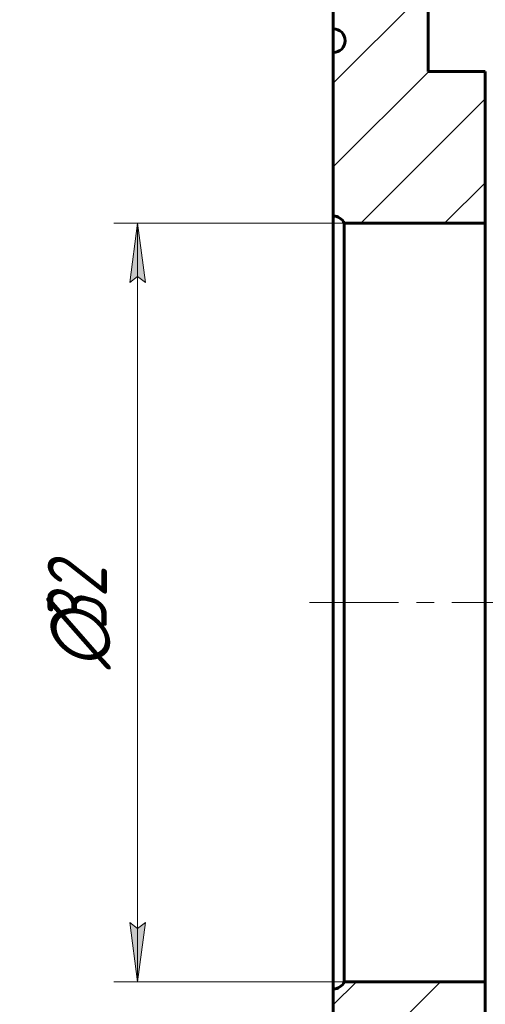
# Model space of a CAD drawing. Header units: millimetres. Extents: x 0 to 243, y 0 to 451.
# Tile 4 of 10: x 65 to 104, y 148 to 231. Entities that reach past the tile are written whole.
import ezdxf

# ---------------------------------------------------------------- set-up
doc = ezdxf.new("R2010")
doc.units = ezdxf.units.MM
for name, pattern in [('K5LT_AXLED', [12, 7.5, -1.5, 1.5, -1.5]), ('K5LT_BASIC', [0]), ('K5LT_THIN', [0])]:
    doc.linetypes.add(name, pattern=pattern)
doc.layers.add('Системный слой', color=7, linetype='Continuous')
doc.layers.add('Системный слой (1)', color=251, linetype='Continuous', true_color=0x6c6c6c)
doc.styles.add('KDIMTEXTSTYLE', font='GOST_AU.SHX', dxfattribs={"width": 0.96, "oblique": 15, "height": 5})
doc.styles.add('KTEXTSTYLE', font='GOST_AU.SHX', dxfattribs={"width": 0.56, "height": 5})
doc.dimstyles.new('KDIMSTYLE (2.00)', dxfattribs={"dimtxt": 5, "dimasz": 1, "dimexe": 2, "dimexo": 0, "dimgap": 1, "dimtad": 1, "dimlfac": 0.5, "dimtxsty": 'KDIMTEXTSTYLE', "dimsah": 1, "dimcen": 0, "dimdle": 1, "dimadec": 0, "dimazin": 0, "dimtfac": 0.667, "dimtmove": 0, "dimatfit": 3, "dimfxl": 1, "dimtvp": 1, "dimtolj": 1, "dimtzin": 0, "dimarcsym": 0})

# ---------------------------------------------------------------- blocks, each defined once
blk = doc.blocks.new('U27')
at = {"layer": 'Системный слой (1)', "color": 143, "linetype": 'K5LT_BASIC', "lineweight": 60, "true_color": 0x33acca}
blk.add_line((91.534958, 228.455655), (91.534958, 230.455655), dxfattribs=at)
blk = doc.blocks.new('KDIMARROW_01')
at = {"layer": 'Системный слой'}
blk.add_hatch(color=0, dxfattribs=at).paths.add_polyline_path([(-5, -0.658), (0, 0), (-5, 0.658), (-4.5, 0)])
at = {"layer": 'Системный слой', "color": 0, "linetype": 'K5LT_THIN', "lineweight": 18}
for p, q in [((-4.5, 0), (-5, 0.658)), ((-5, 0.658), (0, 0)), ((0, 0), (-5, -0.658)), ((-5, -0.658), (-4.5, 0))]:
    blk.add_line(p, q, dxfattribs=at)
at = {"layer": 'Системный слой (1)', "color": 0, "linetype": 'K5LT_THIN', "lineweight": 18}
blk.add_line((91.535, 182.056), (89.535, 182.056), dxfattribs=at)
blk = doc.blocks.new('D0')
at = {"layer": 'Defpoints', "color": 0}
for p in [(91.534958, 268.927106), (91.534958, 257.455655), (151.534958, 255.805655)]:
    blk.add_point(p, dxfattribs=at)
at = {"layer": 'Системный слой (1)', "color": 0, "lineweight": -2}
for p, q in [((91.534958, 257.455655), (91.534958, 270.927106)), ((151.534958, 255.805655), (151.534958, 270.927106)), ((150.534958, 268.927106), (92.534958, 268.927106))]:
    blk.add_line(p, q, dxfattribs=at)
blk.add_blockref('KDIMARROW_01', (151.534958, 268.927106), dxfattribs=at)
at = {"layer": 'Системный слой (1)', "color": 0, "lineweight": -2, "rotation": 180}
blk.add_blockref('KDIMARROW_01', (91.534958, 268.927106), dxfattribs=at)
at = {"layer": 'Системный слой (1)', "color": 7, "insert": (121.534958, 272.427106), "char_height": 5, "attachment_point": 5, "style": 'KDIMTEXTSTYLE'}
blk.add_mtext('\\A1;\\H5.0;\\W0.960;\\Q15;30{\\H3.335000;%%p2}', dxfattribs=at)
blk = doc.blocks.new('D1')
at = {"layer": 'Системный слой (1)'}
for points in [[(59.855, 256.056), (59.196, 261.056), (58.538, 256.056), (59.196, 256.556)], [(59.196, 103.056), (59.855, 108.056), (59.196, 107.556), (58.538, 108.056)]]:
    blk.add_hatch(color=7, dxfattribs=at).paths.add_polyline_path(points)
at = {"layer": 'Системный слой (1)', "color": 7, "linetype": 'K5LT_THIN', "lineweight": 18, "true_color": 0xffffff}
for p, q in [((101.135, 261.056), (57.196, 261.056)), ((58.538, 256.056), (59.196, 261.056)), ((59.196, 261.056), (59.855, 256.056)), ((59.196, 261.056), (59.196, 103.056)), ((59.196, 256.556), (58.538, 256.056)), ((59.855, 256.056), (59.196, 256.556)), ((59.196, 103.056), (58.538, 108.056)), ((58.538, 108.056), (59.196, 107.556)), ((59.196, 107.556), (59.855, 108.056)), ((59.855, 108.056), (59.196, 103.056)), ((101.135, 103.056), (57.196, 103.056))]:
    blk.add_line(p, q, dxfattribs=at)
blk.add_wipeout([(58.196, 176.317), (50.815, 176.317), (50.815, 187.335), (58.196, 187.335)]).dxf.layer = 'Системный слой (1)'
at = {"layer": 'Системный слой (1)', "color": 7, "char_height": 5, "attachment_point": 1, "rotation": 90, "style": 'KTEXTSTYLE'}
for s, insert in [('\\H5.0;\\W1.000;\\Q15;\\Q15;\\W0.960;79', (51.609, 179.624)), ('\\H5.0;\\W1.000;\\Q15;\\Q15;\\W0.960;∅', (51.609, 176.317))]:
    blk.add_mtext(s, dxfattribs=dict(at, insert=insert))
blk = doc.blocks.new('D2')
at = {"layer": 'Системный слой (1)'}
for points in [[(75.703, 209.056), (75.045, 214.056), (74.386, 209.056), (75.045, 209.556)], [(75.045, 150.056), (75.703, 155.056), (75.045, 154.556), (74.386, 155.056)]]:
    blk.add_hatch(color=7, dxfattribs=at).paths.add_polyline_path(points)
at = {"layer": 'Системный слой (1)', "color": 7, "linetype": 'K5LT_THIN', "lineweight": 18, "true_color": 0xffffff}
for p, q in [((92.451, 214.056), (73.045, 214.056)), ((74.386, 209.056), (75.045, 214.056)), ((75.045, 214.056), (75.703, 209.056)), ((75.045, 150.056), (75.045, 214.056)), ((75.045, 209.556), (74.386, 209.056)), ((75.703, 209.056), (75.045, 209.556)), ((75.045, 150.056), (74.386, 155.056)), ((74.386, 155.056), (75.045, 154.556)), ((75.045, 154.556), (75.703, 155.056)), ((75.703, 155.056), (75.045, 150.056)), ((92.451, 150.056), (73.045, 150.056))]:
    blk.add_line(p, q, dxfattribs=at)
blk.add_wipeout([(74.045, 176.449), (66.663, 176.449), (66.663, 187.214), (74.045, 187.214)]).dxf.layer = 'Системный слой (1)'
at = {"layer": 'Системный слой (1)', "color": 7, "char_height": 5, "attachment_point": 1, "rotation": 90, "style": 'KTEXTSTYLE'}
for s, insert in [('\\H5.0;\\W1.000;\\Q15;\\Q15;\\W0.960;32', (67.457, 179.757)), ('\\H5.0;\\W1.000;\\Q15;\\Q15;\\W0.960;∅', (67.457, 176.449))]:
    blk.add_mtext(s, dxfattribs=dict(at, insert=insert))

msp = doc.modelspace()

# ---------------------------------------------------------------- hatches: boundary and pattern name
at = {"layer": 'Системный слой (1)'}
h = msp.add_hatch(dxfattribs=at)
h.set_pattern_fill('', angle=45, style=0, pattern_type=0)
h.set_pattern_definition([(45, (0, 0), (-3.53553, 3.53553), [])])
h.paths.add_polyline_path([(151.135, 257.856), (104.735, 257.856), (104.452, 257.973), (104.335, 258.256), (104.335, 260.656), (104.218, 260.938), (103.935, 261.056), (98.335, 261.056), (98.052, 260.938), (97.935, 260.656), (97.935, 258.256), (97.818, 257.973), (97.535, 257.856), (91.935, 257.856), (91.652, 257.738), (91.535, 257.456), (91.535, 246.256), (92.242, 245.963), (92.535, 245.256), (92.242, 244.549), (91.535, 244.256), (91.535, 230.456), (92.242, 230.163), (92.535, 229.456), (92.242, 228.749), (91.535, 228.456), (91.535, 214.656), (92.242, 214.363), (92.451, 214.056), (104.335, 214.056), (104.335, 226.856), (99.535, 226.856), (99.535, 249.856), (138.735, 249.856), (138.735, 246.056), (143.002, 246.056), (143.002, 250.056), (151.535, 250.056), (151.535, 252.156), (150.828, 252.449), (150.535, 253.156), (150.828, 253.863), (151.535, 254.156), (151.535, 257.456), (151.418, 257.738)])
h.paths.add_polyline_path([(104.735, 106.256), (151.135, 106.256), (151.418, 106.373), (151.535, 106.656), (151.535, 109.956), (150.828, 110.249), (150.535, 110.956), (150.828, 111.663), (151.535, 111.956), (151.535, 114.056), (143.002, 114.056), (143.002, 118.056), (138.735, 118.056), (138.735, 114.256), (99.535, 114.256), (99.535, 137.256), (104.335, 137.256), (104.335, 150.056), (92.451, 150.056), (91.9, 149.525), (91.535, 149.456), (91.535, 135.656), (92.242, 135.363), (92.535, 134.656), (92.242, 133.949), (91.535, 133.656), (91.535, 119.856), (92.242, 119.563), (92.535, 118.856), (92.242, 118.149), (91.535, 117.856), (91.535, 106.656), (91.652, 106.373), (91.935, 106.256), (97.535, 106.256), (97.818, 106.138), (97.935, 105.856), (97.935, 103.456), (98.052, 103.173), (98.335, 103.056), (103.935, 103.056), (104.218, 103.173), (104.335, 103.456), (104.335, 105.856), (104.452, 106.138)])

# ---------------------------------------------------------------- linework, layer by layer
at = {"layer": 'Системный слой (1)', "color": 143, "linetype": 'K5LT_BASIC', "lineweight": 60, "true_color": 0x33acca}
for p, q in [((99.535, 249.856), (99.535, 226.856)), ((91.535, 230.456), (91.535, 244.256)), ((91.535, 214.656), (91.535, 228.456)), ((99.535, 226.856), (104.335, 226.856)), ((104.335, 226.856), (104.335, 214.056)), ((91.535, 149.456), (91.535, 214.656)), ((104.335, 214.056), (92.451, 214.056)), ((92.451, 150.056), (92.451, 214.056)), ((104.335, 150.056), (104.335, 214.056)), ((104.335, 150.056), (92.451, 150.056)), ((104.335, 150.056), (104.335, 137.256)), ((91.535, 135.656), (91.535, 149.456))]:
    msp.add_line(p, q, dxfattribs=at)
at = {"layer": 'Системный слой (1)', "color": 30, "linetype": 'K5LT_AXLED', "lineweight": 18, "true_color": 0xff8000}
for p, q in [((89.535, 182.056), (153.535, 182.056)), ((153.535, 182.056), (102.355, 182.056))]:
    msp.add_line(p, q, dxfattribs=at)
at = {"layer": 'Системный слой (1)', "color": 143, "linetype": 'K5LT_BASIC', "lineweight": 60, "true_color": 0x33acca}
for centre, start, end in [((91.535, 229.456), 270, 90), ((91.535, 213.656), 23.57818, 90), ((91.535, 150.456), 270, 336.42182)]:
    msp.add_arc(centre, 1, start, end, dxfattribs=at)

# ---------------------------------------------------------------- block references
at = {"layer": 'Системный слой (1)'}
msp.add_blockref('U27', (0, 0), dxfattribs=at)

# ---------------------------------------------------------------- dimensions: what is measured, and where the dimension line sits
at = {"layer": 'Системный слой (1)', "color": 7}
dim = msp.add_linear_dim(base=(91.535, 268.927), p1=(151.535, 255.806), p2=(91.535, 257.456), dimstyle='KDIMSTYLE (2.00)', override={"dimexo": 0, "dimpost": '\\H5.0;\\W0.960;\\Q15;<>', "dimblk1": 'KDIMARROW_01', "dimblk2": 'KDIMARROW_01', "dimse1": 0, "dimse2": 0, "dimclrt": 7, "dimtol": 1, "dimtp": 2, "dimtm": 2, "dimtdec": 0, "dimtolj": 1}, dxfattribs=at)
dim.commit()
dim.dimension.update_dxf_attribs({"geometry": 'D0', "text_midpoint": (121.535, 268.927), "dimtype": 160})

# ---------------------------------------------------------------- next in the draw order: dimensions: what is measured, and where the dimension line sits
dim = msp.add_linear_dim(base=(59.196, 261.056), p1=(101.135, 103.056), p2=(101.135, 261.056), angle=90, dimstyle='KDIMSTYLE (2.00)', override={"dimexo": 0, "dimpost": '\\H5.0;\\W0.960;\\Q15;∅<>', "dimblk1": 'KDIMARROW_01', "dimblk2": 'KDIMARROW_01', "dimse1": 0, "dimse2": 0, "dimclrt": 7, "dimtol": 1, "dimtp": 0, "dimtm": 0, "dimtdec": 5, "dimtolj": 1}, dxfattribs=at)
dim.commit()
dim.dimension.update_dxf_attribs({"geometry": 'D1', "text_midpoint": (59.196, 182.056), "dimtype": 160})

# ---------------------------------------------------------------- next in the draw order: dimensions: what is measured, and where the dimension line sits
dim = msp.add_linear_dim(base=(75.045, 150.056), p1=(92.451, 214.056), p2=(92.451, 150.056), angle=90, dimstyle='KDIMSTYLE (2.00)', override={"dimexo": 0, "dimpost": '\\H5.0;\\W0.960;\\Q15;∅<>', "dimblk1": 'KDIMARROW_01', "dimblk2": 'KDIMARROW_01', "dimse1": 0, "dimse2": 0, "dimclrt": 7, "dimtol": 1, "dimtp": 0, "dimtm": 0, "dimtdec": 5, "dimtolj": 1}, dxfattribs=at)
dim.commit()
dim.dimension.update_dxf_attribs({"geometry": 'D2', "text_midpoint": (75.045, 182.056), "dimtype": 160})

doc.saveas('drawing.dxf')
